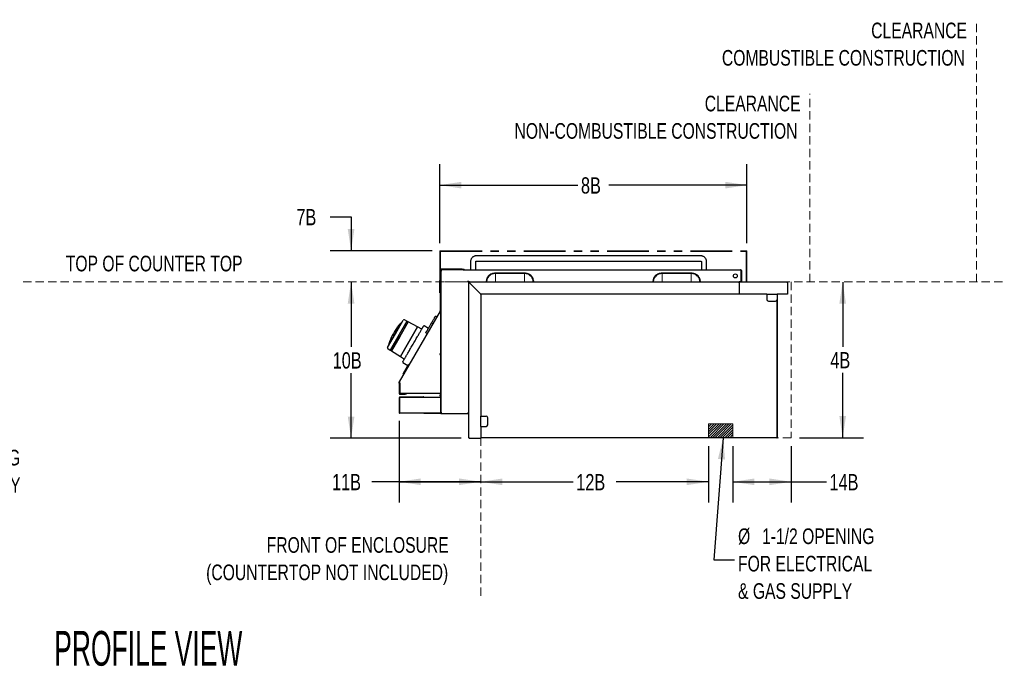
# Model space of a CAD drawing. Header units: inches. Extents: x 35 to 165, y 14 to 119.
# Tile 26 of 39: x 94 to 165, y 15 to 61. Entities that reach past the tile are written whole.
import ezdxf

# ---------------------------------------------------------------- set-up
doc = ezdxf.new("R2010")
doc.units = ezdxf.units.IN
doc.header["$LTSCALE"] = 12
doc.header["$MEASUREMENT"] = 0
doc.linetypes.add('HIDDEN', pattern=[0.075, 0.05, -0.025])
doc.linetypes.add('PHANTOM', pattern=[0.5, 0.25, -0.05, 0.05, -0.05, 0.05, -0.05])
doc.layers.add('FORMAT', color=7, linetype='Continuous')
doc.styles.add('SLDTEXTSTYLE0', font='TXT', dxfattribs={"width": 0.75})
doc.styles.add('SLDTEXTSTYLE1', font='TXT', dxfattribs={"width": 0.569444})
doc.dimstyles.new('SLDDIMSTYLE1', dxfattribs={"dimtxt": 1.17, "dimasz": 1.56, "dimexe": 0, "dimexo": 0.0625, "dimgap": 0.2925, "dimtad": 0, "dimtih": 1, "dimtoh": 1, "dimdec": 3, "dimrnd": 1e-09, "dimzin": 12, "dimdsep": 46, "dimlunit": 5, "dimtxsty": 'SLDTEXTSTYLE0', "dimsah": 1, "dimcen": 0.09, "dimadec": 0, "dimazin": 3, "dimtfac": 1, "dimtdec": 3, "dimtofl": 0, "dimtmove": 0, "dimatfit": 3, "dimfxl": 0, "dimfrac": 2, "dimtolj": 1, "dimtzin": 12, "dimarcsym": 0})
doc.dimstyles.new('SLDDIMSTYLE2', dxfattribs={"dimtxt": 0.18, "dimasz": 1.56, "dimexe": 0, "dimexo": 0.0625, "dimgap": 0, "dimtad": 0, "dimtih": 1, "dimtoh": 1, "dimdec": 0, "dimrnd": 1e-09, "dimzin": 0, "dimdsep": 46, "dimlunit": 5, "dimtxsty": 'Standard', "dimsah": 1, "dimcen": 0.09, "dimadec": 0, "dimazin": 0, "dimtfac": 1.56, "dimtdec": 0, "dimtofl": 0, "dimtmove": 0, "dimatfit": 3, "dimfxl": 0, "dimfrac": 2, "dimtolj": 1, "dimtzin": 0, "dimarcsym": 0})
doc.dimstyles.new('SLDDIMSTYLE3', dxfattribs={"dimtxt": 1.17, "dimasz": 1.56, "dimexe": 0, "dimexo": 0.0625, "dimgap": 0.2925, "dimtad": 0, "dimtih": 1, "dimtoh": 1, "dimdec": 3, "dimrnd": 1e-09, "dimzin": 12, "dimdsep": 46, "dimlunit": 5, "dimtxsty": 'SLDTEXTSTYLE0', "dimsah": 1, "dimcen": 0.09, "dimse2": 1, "dimadec": 0, "dimazin": 3, "dimtfac": 1, "dimtdec": 3, "dimtofl": 0, "dimtmove": 0, "dimatfit": 3, "dimfxl": 0, "dimfrac": 2, "dimtolj": 1, "dimtzin": 12, "dimarcsym": 0})
doc.dimstyles.new('SLDDIMSTYLE4', dxfattribs={"dimtxt": 1.17, "dimasz": 1.56, "dimexe": 0, "dimexo": 0.0625, "dimgap": 0.2925, "dimtad": 0, "dimtih": 1, "dimtoh": 1, "dimdec": 3, "dimrnd": 1e-09, "dimzin": 12, "dimdsep": 46, "dimlunit": 5, "dimtxsty": 'SLDTEXTSTYLE0', "dimsah": 1, "dimcen": 0.09, "dimse1": 1, "dimadec": 0, "dimazin": 3, "dimtfac": 1, "dimtdec": 3, "dimtofl": 0, "dimtmove": 0, "dimatfit": 3, "dimfxl": 0, "dimfrac": 2, "dimtolj": 1, "dimtzin": 12, "dimarcsym": 0})
doc.dimstyles.new('SLDDIMSTYLE5', dxfattribs={"dimtxt": 1.17, "dimasz": 1.56, "dimexe": 0, "dimexo": 0.0625, "dimgap": 0.2925, "dimtad": 0, "dimtih": 1, "dimtoh": 1, "dimdec": 3, "dimrnd": 1e-09, "dimzin": 12, "dimdsep": 46, "dimlunit": 5, "dimtxsty": 'SLDTEXTSTYLE0', "dimsah": 1, "dimcen": 0.09, "dimse2": 1, "dimadec": 0, "dimazin": 3, "dimtfac": 1, "dimtdec": 3, "dimtmove": 0, "dimatfit": 0, "dimfxl": 0, "dimfrac": 2, "dimtolj": 1, "dimtzin": 12, "dimarcsym": 0})

# ---------------------------------------------------------------- blocks, each defined once
blk = doc.blocks.new('SW_NOTE_0')
at = {"layer": 'FORMAT', "color": 0, "char_height": 1.125, "attachment_point": 3, "style": 'SLDTEXTSTYLE0'}
for s, insert in [('FRONT OF ENCLOSURE', (15.504, 1.45)), ('(COUNTERTOP NOT INCLUDED)', (15.469, -0.522))]:
    blk.add_mtext(s, dxfattribs=dict(at, insert=insert))
blk = doc.blocks.new('SW_NOTE_0_2')
at = {"layer": 'FORMAT', "color": 0, "char_height": 1.125, "attachment_point": 1, "style": 'SLDTEXTSTYLE0'}
for s, insert in [('%%c', (0.242, 1.281)), ('1-1/2 OPENING', (1.97, 1.281)), ('FOR GAS SUPPLY', (0.242, -0.691))]:
    blk.add_mtext(s, dxfattribs=dict(at, insert=insert))
blk = doc.blocks.new('_D_8')
at = {"layer": 'FORMAT'}
for p, q in [((121.563, 32.192), (121.563, 26.31)), ((127.445, 27.81), (119.606, 27.81)), ((121.563, 27.81), (127.445, 27.81))]:
    blk.add_line(p, q, dxfattribs=at)
for points in [[(121.563, 27.81), (123.123, 27.57), (123.123, 28.05)], [(127.445, 27.81), (125.885, 28.05), (125.885, 27.57)]]:
    blk.add_solid(points, dxfattribs=at)
at = {"layer": 'FORMAT', "insert": (116.732, 28.373), "char_height": 1.17, "attachment_point": 1, "style": 'SLDTEXTSTYLE0'}
blk.add_mtext('11B', dxfattribs=at)
blk = doc.blocks.new('_D_9')
at = {"layer": 'FORMAT'}
for p, q in [((143.834, 30.385), (143.834, 26.307)), ((127.445, 27.807), (134.093, 27.807)), ((143.834, 27.807), (137.186, 27.807))]:
    blk.add_line(p, q, dxfattribs=at)
for points in [[(127.445, 27.807), (129.005, 27.567), (129.005, 28.047)], [(143.834, 27.807), (142.274, 28.047), (142.274, 27.567)]]:
    blk.add_solid(points, dxfattribs=at)
at = {"layer": 'FORMAT', "insert": (134.313, 28.369), "char_height": 1.17, "attachment_point": 1, "style": 'SLDTEXTSTYLE0'}
blk.add_mtext('12B', dxfattribs=at)
blk = doc.blocks.new('_D_10')
at = {"layer": 'FORMAT'}
for p, q in [((118.106, 42.197), (118.106, 37.518)), ((118.106, 30.947), (118.106, 35.626)), ((126.028, 30.947), (116.606, 30.947))]:
    blk.add_line(p, q, dxfattribs=at)
for points in [[(118.106, 42.197), (117.866, 40.637), (118.346, 40.637)], [(118.106, 30.947), (118.346, 32.507), (117.866, 32.507)]]:
    blk.add_solid(points, dxfattribs=at)
at = {"layer": 'FORMAT', "insert": (116.779, 37.135), "char_height": 1.17, "attachment_point": 1, "style": 'SLDTEXTSTYLE0'}
blk.add_mtext('10B', dxfattribs=at)
blk = doc.blocks.new('_D_11')
at = {"layer": 'FORMAT'}
for p, q in [((153.494, 42.197), (153.494, 37.537)), ((153.494, 30.985), (153.494, 35.645)), ((150.383, 30.985), (154.994, 30.985))]:
    blk.add_line(p, q, dxfattribs=at)
for points in [[(153.494, 42.197), (153.254, 40.637), (153.734, 40.637)], [(153.494, 30.985), (153.734, 32.545), (153.254, 32.545)]]:
    blk.add_solid(points, dxfattribs=at)
at = {"layer": 'FORMAT', "insert": (152.604, 37.154), "char_height": 1.17, "attachment_point": 1, "style": 'SLDTEXTSTYLE0'}
blk.add_mtext('4B', dxfattribs=at)
blk = doc.blocks.new('_D_12')
at = {"layer": 'FORMAT'}
for p, q in [((145.584, 30.385), (145.584, 26.307)), ((149.783, 30.385), (149.783, 26.307)), ((145.584, 27.807), (149.783, 27.807)), ((149.783, 27.807), (152.325, 27.807))]:
    blk.add_line(p, q, dxfattribs=at)
for points in [[(145.584, 27.807), (147.144, 27.567), (147.144, 28.047)], [(149.783, 27.807), (148.223, 28.047), (148.223, 27.567)]]:
    blk.add_solid(points, dxfattribs=at)
at = {"layer": 'FORMAT', "insert": (152.544, 28.369), "char_height": 1.17, "attachment_point": 1, "style": 'SLDTEXTSTYLE0'}
blk.add_mtext('14B', dxfattribs=at)
blk = doc.blocks.new('SW_NOTE_0_8')
at = {"layer": 'FORMAT', "color": 0, "char_height": 1.125, "attachment_point": 1, "style": 'SLDTEXTSTYLE0'}
for s, insert in [('%%c', (0.25, 2.259)), ('1-1/2 OPENING', (1.977, 2.259)), ('FOR ELECTRICAL', (0.25, 0.286)), ('& GAS SUPPLY', (0.25, -1.686))]:
    blk.add_mtext(s, dxfattribs=dict(at, insert=insert))
blk = doc.blocks.new('SW_NOTE_0_9')
at = {"layer": 'FORMAT', "color": 0, "char_height": 1.125, "attachment_point": 3, "style": 'SLDTEXTSTYLE0'}
for s, insert in [('CLEARANCE', (8.613, 1.45)), ('NON-COMBUSTIBLE CONSTRUCTION', (8.392, -0.522))]:
    blk.add_mtext(s, dxfattribs=dict(at, insert=insert))
blk = doc.blocks.new('SW_NOTE_0_10')
at = {"layer": 'FORMAT', "color": 0, "char_height": 1.125, "attachment_point": 3, "style": 'SLDTEXTSTYLE0'}
for s, insert in [('CLEARANCE', (8.613, 1.45)), ('COMBUSTIBLE CONSTRUCTION', (8.459, -0.522))]:
    blk.add_mtext(s, dxfattribs=dict(at, insert=insert))
blk = doc.blocks.new('_D_13')
at = {"layer": 'FORMAT'}
for p, q in [((124.484, 44.989), (124.484, 50.672)), ((146.6, 44.989), (146.6, 50.672)), ((124.484, 49.172), (134.433, 49.172)), ((146.6, 49.172), (136.652, 49.172))]:
    blk.add_line(p, q, dxfattribs=at)
for points in [[(124.484, 49.172), (126.044, 48.932), (126.044, 49.412)], [(146.6, 49.172), (145.04, 49.412), (145.04, 48.932)]]:
    blk.add_solid(points, dxfattribs=at)
at = {"layer": 'FORMAT', "insert": (134.653, 49.734), "char_height": 1.17, "attachment_point": 1, "style": 'SLDTEXTSTYLE0'}
blk.add_mtext('8B', dxfattribs=at)
blk = doc.blocks.new('_D_14')
at = {"layer": 'FORMAT'}
for p, q in [((116.605, 46.891), (118.105, 46.891)), ((118.105, 46.891), (118.105, 44.447)), ((123.942, 44.447), (116.605, 44.447)), ((118.105, 42.197), (118.105, 39.197))]:
    blk.add_line(p, q, dxfattribs=at)
for points in [[(118.105, 44.447), (118.345, 46.007), (117.865, 46.007)], [(118.105, 42.197), (117.865, 40.637), (118.345, 40.637)]]:
    blk.add_solid(points, dxfattribs=at)
at = {"layer": 'FORMAT', "insert": (114.167, 47.453), "char_height": 1.17, "attachment_point": 1, "style": 'SLDTEXTSTYLE0'}
blk.add_mtext('7B', dxfattribs=at)

msp = doc.modelspace()

# ---------------------------------------------------------------- hatches: boundary and pattern name
at = {"layer": 'FORMAT'}
h = msp.add_hatch(dxfattribs=at)
h.set_pattern_fill('ANSI31', color=256, style=0)
h.paths.add_polyline_path([(143.8338, 30.9851), (145.5838, 30.9851), (145.5838, 31.9851), (143.8338, 31.9851)], flags=0)

# ---------------------------------------------------------------- linework, layer by layer
at = {"color": 7, "linetype": 'PHANTOM', "lineweight": 18}
for p, q in [((124.4843, 42.1971), (124.4843, 44.3891)), ((124.4843, 44.3891), (124.5423, 44.3891)), ((124.5423, 44.3891), (124.5423, 44.4471)), ((124.5423, 44.4471), (146.5423, 44.4471)), ((124.5423, 42.1971), (124.5423, 44.3891)), ((124.5423, 44.3891), (146.5423, 44.3891)), ((146.5423, 44.4471), (146.5423, 44.3891)), ((146.5423, 44.3891), (146.5423, 42.1971)), ((146.5423, 44.3891), (146.6003, 44.3891)), ((146.6003, 44.3891), (146.6003, 42.1971)), ((130.5936, 42.8576), (128.4911, 42.8576)), ((128.4911, 42.8055), (128.4911, 42.8576)), ((128.4911, 42.8055), (130.5936, 42.8055)), ((128.4911, 42.1971), (128.4911, 42.8055)), ((130.5936, 42.8055), (130.5936, 42.8576)), ((130.5936, 42.1971), (130.5936, 42.8055)), ((142.5936, 42.8576), (140.4911, 42.8576)), ((140.4911, 42.8055), (140.4911, 42.8576)), ((140.4911, 42.8055), (142.5936, 42.8055)), ((140.4911, 42.1971), (140.4911, 42.8055)), ((142.5936, 42.8055), (142.5936, 42.8576)), ((142.5936, 42.1971), (142.5936, 42.8055)), ((124.5423, 42.1971), (124.4843, 42.1971)), ((127.8306, 42.1971), (124.5423, 42.1971)), ((127.8306, 42.1971), (127.8827, 42.1971)), ((127.8827, 42.1971), (128.4911, 42.1971)), ((130.5936, 42.1971), (128.4911, 42.1971)), ((131.202, 42.1971), (130.5936, 42.1971)), ((131.202, 42.1971), (131.2541, 42.1971)), ((139.8306, 42.1971), (131.2541, 42.1971)), ((139.8306, 42.1971), (139.8827, 42.1971)), ((139.8827, 42.1971), (140.4911, 42.1971)), ((142.5936, 42.1971), (140.4911, 42.1971)), ((143.202, 42.1971), (142.5936, 42.1971)), ((143.202, 42.1971), (143.2541, 42.1971)), ((146.5423, 42.1971), (143.2541, 42.1971)), ((146.6003, 42.1971), (146.5423, 42.1971))]:
    msp.add_line(p, q, dxfattribs=at)
at = {"color": 7, "linetype": 'Continuous', "lineweight": 25}
for p, q in [((127.7011, 44.081), (127.1304, 44.081)), ((131.4511, 44.081), (127.7011, 44.081)), ((135.2011, 44.081), (131.4511, 44.081)), ((138.9511, 44.081), (135.2011, 44.081)), ((142.7011, 44.081), (138.9511, 44.081)), ((143.2717, 44.081), (142.7011, 44.081)), ((126.7001, 43.644), (126.7001, 43.0721)), ((127.0741, 43.0721), (127.0741, 43.644)), ((127.1304, 43.707), (127.7011, 43.707)), ((127.7011, 43.707), (131.4511, 43.707)), ((131.4511, 43.707), (135.2011, 43.707)), ((135.2011, 43.707), (138.9511, 43.707)), ((138.9511, 43.707), (142.7011, 43.707)), ((142.7011, 43.707), (143.2717, 43.707)), ((143.3281, 43.644), (143.3281, 43.0721)), ((143.7021, 43.0721), (143.7021, 43.644)), ((124.5223, 43.0521), (124.5223, 40.1165)), ((124.5613, 43.0521), (124.5613, 40.1165)), ((124.5703, 43.0721), (124.5703, 43.0341)), ((124.5703, 43.0241), (124.6083, 43.0241)), ((124.5703, 43.0241), (124.5703, 32.7637)), ((126.1098, 43.1111), (124.5813, 43.1111)), ((126.1098, 43.0721), (124.5813, 43.0721)), ((126.1098, 43.1111), (126.1723, 43.1111)), ((126.1722, 43.0721), (126.1098, 43.0721)), ((126.1722, 43.0721), (146.1488, 43.0721)), ((126.1723, 43.1111), (126.1723, 43.0721)), ((126.1723, 43.1111), (126.2133, 43.1111)), ((145.6328, 42.6008), (145.6328, 42.6684)), ((146.1653, 43.0141), (146.1653, 42.2551)), ((146.1688, 43.0141), (146.1688, 42.2551)), ((146.2068, 43.0141), (146.1688, 43.0141)), ((146.2068, 43.0141), (146.2068, 42.2551)), ((124.5023, 42.202), (124.5023, 42.3031)), ((124.5023, 42.202), (124.5023, 42.1754)), ((124.5023, 41.9773), (124.5023, 42.1754)), ((124.5023, 41.7141), (124.5023, 41.9773)), ((124.5093, 42.318), (124.5223, 42.318)), ((124.5093, 42.2033), (124.5223, 42.2033)), ((126.5703, 42.1391), (126.5703, 42.167)), ((126.5703, 31.0051), (126.5703, 42.1391)), ((126.6083, 42.1391), (126.5703, 42.1391)), ((126.6283, 42.1971), (126.6005, 42.1971)), ((126.6283, 42.1971), (146.0333, 42.1971)), ((126.6283, 42.1591), (126.6283, 42.1971)), ((126.6283, 42.1356), (127.4453, 41.3186)), ((127.4489, 41.3221), (126.6319, 42.1391)), ((146.0333, 42.1971), (146.0333, 42.1391)), ((146.0913, 42.1971), (146.0333, 42.1971)), ((146.0333, 42.1391), (146.0333, 41.3221)), ((146.0913, 42.1971), (149.4753, 42.1971)), ((146.1688, 42.2551), (146.2068, 42.2551)), ((149.5333, 42.1391), (149.5333, 41.3221)), ((124.5023, 41.573), (124.5023, 41.7141)), ((124.5023, 41.4322), (124.5023, 41.573)), ((124.5093, 41.5497), (124.5223, 41.5497)), ((124.5093, 41.4105), (124.5223, 41.4105)), ((127.1953, 41.5686), (127.1953, 41.5757)), ((127.4453, 41.3186), (127.4453, 32.5471)), ((146.0333, 41.3221), (127.4489, 41.3221)), ((148.0333, 41.3221), (146.0333, 41.3221)), ((148.0333, 41.3221), (148.0333, 41.2521)), ((148.0333, 41.3221), (148.7833, 41.3221)), ((148.0333, 41.2521), (148.0333, 40.9471)), ((148.7833, 41.3221), (148.7833, 41.2521)), ((149.5333, 41.3221), (148.7833, 41.3221)), ((148.7833, 41.2521), (148.7833, 40.9471)), ((148.1583, 40.8221), (148.6583, 40.8221)), ((148.7453, 40.8574), (148.7453, 30.9851)), ((148.7453, 40.8573), (148.7453, 30.9851)), ((148.7833, 40.9471), (148.7833, 30.9851)), ((124.5197, 40.1065), (121.5713, 34.9998)), ((124.2793, 39.6901), (124.1821, 39.7418)), ((124.5197, 40.1065), (124.5534, 40.087)), ((124.5223, 40.1165), (124.5613, 40.1165)), ((124.5534, 40.047), (124.5534, 37.0171)), ((121.7165, 39.2613), (120.819, 37.7069)), ((122.1298, 39.3776), (120.925, 37.2908)), ((121.2962, 38.4677), (121.8623, 39.4483)), ((121.4887, 38.9975), (121.4498, 38.9509)), ((121.4873, 38.9998), (121.4539, 38.9563)), ((121.5987, 39.1347), (121.591, 39.1391)), ((121.6269, 39.1676), (121.6176, 39.1729)), ((121.6176, 39.1729), (121.6176, 39.1729)), ((122.2233, 39.3254), (121.6201, 38.2807)), ((121.6209, 38.2802), (122.2252, 39.3268)), ((121.7777, 39.3018), (121.7676, 39.3071)), ((122.1286, 39.3756), (121.9465, 39.4724)), ((122.2252, 39.3268), (122.1298, 39.3776)), ((122.8859, 38.9731), (122.2241, 39.3249)), ((123.671, 38.8566), (123.3583, 39.03)), ((123.9933, 39.1947), (123.8961, 39.2464)), ((124.1092, 39.6156), (124.1206, 39.6354)), ((120.73, 37.487), (121.2962, 38.4677)), ((121.0166, 37.2335), (121.6209, 38.2802)), ((121.6201, 38.2807), (121.0169, 37.2359)), ((121.4198, 38.9128), (121.4243, 38.9187)), ((121.4507, 38.9521), (121.4547, 38.9572)), ((121.4538, 38.9561), (121.4539, 38.9561)), ((122.8874, 38.9747), (121.6527, 36.8361)), ((121.6533, 36.8382), (122.8859, 38.9731)), ((122.8579, 38.9236), (122.8574, 38.9238)), ((123.1963, 38.8105), (122.8874, 38.9747)), ((123.5814, 38.4813), (123.488, 38.5397)), ((120.8049, 37.6397), (120.8146, 37.6336)), ((120.7512, 37.4021), (120.9261, 37.2928)), ((120.925, 37.2908), (121.0166, 37.2335)), ((121.0177, 37.2354), (121.6533, 36.8382)), ((121.6818, 36.8875), (121.6822, 36.8872)), ((124.5534, 37.0171), (124.4944, 37.0171)), ((124.4944, 37.0171), (124.4944, 36.9861)), ((124.4944, 36.9861), (124.5534, 36.9861)), ((124.5369, 37.0171), (124.5369, 36.9861)), ((124.5703, 37.5308), (124.5534, 37.5405)), ((124.5703, 37.4336), (124.5534, 37.4043)), ((124.5534, 37.3635), (124.5703, 37.354)), ((124.5672, 37.1933), (124.5534, 37.1795)), ((124.5534, 36.9861), (124.5534, 34.1601)), ((124.5534, 36.8921), (124.5672, 36.8783)), ((124.5703, 37.1933), (124.5672, 37.1933)), ((124.5672, 37.1933), (124.5672, 37.0358)), ((124.5672, 37.0358), (124.5672, 36.8783)), ((124.5672, 36.8783), (124.5703, 36.8783)), ((121.6527, 36.8361), (121.9494, 36.6507)), ((121.8402, 36.4007), (122.1904, 36.1903)), ((121.8428, 35.4977), (122.2759, 36.2478)), ((121.8471, 35.5956), (122.1932, 36.1951)), ((122.2759, 36.2478), (122.1932, 36.1951)), ((122.2879, 36.2409), (122.2759, 36.2478)), ((121.8471, 35.5956), (121.8428, 35.4977)), ((121.8428, 35.4977), (121.8548, 35.4908)), ((121.5634, 34.9703), (121.5818, 34.9703)), ((121.5634, 34.9113), (121.5634, 34.9703)), ((121.6024, 34.9113), (121.5634, 34.9113)), ((121.5634, 34.9113), (121.5634, 34.1701)), ((121.6024, 34.9436), (121.6024, 34.9113)), ((121.6024, 34.9113), (121.6024, 34.1701)), ((121.6051, 34.2226), (121.6051, 34.9403)), ((121.6224, 34.1501), (122.0009, 34.1501)), ((121.6224, 34.1111), (122.0009, 34.1111)), ((124.4944, 34.1601), (121.6676, 34.1601)), ((122.0009, 34.1501), (122.0634, 34.1501)), ((122.0634, 34.1111), (122.0009, 34.1111)), ((122.0634, 34.1501), (122.0634, 34.1111)), ((124.5534, 34.1601), (124.4944, 34.1601)), ((124.5144, 34.1601), (124.5144, 34.0486)), ((124.5144, 33.9861), (124.5144, 34.0486)), ((124.5534, 34.1601), (124.5534, 34.0486)), ((124.5534, 34.0486), (124.5534, 33.9861)), ((121.5634, 33.8656), (121.5634, 32.7916)), ((121.5834, 33.8411), (121.5834, 32.8411)), ((121.6214, 33.9236), (123.2884, 33.9236)), ((121.6459, 33.9036), (124.5031, 33.9036)), ((124.5031, 33.9036), (124.5611, 33.9036)), ((124.5534, 33.9861), (124.5144, 33.9861)), ((124.5611, 33.9036), (124.5611, 32.7786)), ((124.5611, 33.9006), (124.5703, 33.9006)), ((124.5611, 33.8207), (124.5703, 33.8207)), ((124.5614, 32.81), (124.5614, 33.8207)), ((121.6014, 32.7972), (121.6014, 32.7916)), ((121.6053, 32.7916), (121.6053, 32.7936)), ((121.6459, 32.7786), (124.5031, 32.7786)), ((123.3664, 32.752), (124.5164, 32.752)), ((124.5031, 32.7786), (124.5611, 32.7786)), ((124.5164, 32.752), (124.5164, 32.7786)), ((124.5164, 32.752), (124.5614, 32.752)), ((124.5611, 32.8631), (124.5614, 32.857)), ((124.5614, 32.79), (124.5611, 32.79)), ((124.5614, 32.81), (124.5614, 32.752)), ((124.5703, 32.752), (124.5614, 32.752)), ((124.5703, 32.7141), (124.5703, 32.7637)), ((124.5703, 32.7637), (124.6083, 32.7637)), ((126.5703, 32.7141), (124.5703, 32.7141)), ((124.6119, 32.7221), (124.6119, 32.7601)), ((124.6119, 32.7221), (126.5078, 32.7221)), ((126.5078, 32.7801), (126.5123, 32.7801)), ((126.5078, 32.7801), (126.5078, 32.7221)), ((126.5123, 32.7601), (126.5078, 32.7601)), ((126.5078, 32.7221), (126.5123, 32.7221)), ((126.5323, 32.7846), (126.5323, 32.7801)), ((126.5323, 32.7801), (126.5703, 32.7801)), ((126.5703, 32.7966), (126.5672, 32.7966)), ((127.4453, 31.7971), (127.4453, 32.5471)), ((127.4453, 32.5471), (127.5153, 32.5471)), ((127.5153, 32.5471), (127.8203, 32.5471)), ((127.9453, 31.9221), (127.9453, 32.4221)), ((127.4453, 31.7971), (127.5153, 31.7971)), ((127.4453, 31.7971), (127.4453, 30.9471)), ((127.5153, 31.7971), (127.8203, 31.7971)), ((126.6283, 30.9471), (127.4453, 30.9471)), ((127.4453, 30.9851), (127.4653, 30.9851)), ((148.7453, 30.9851), (127.4653, 30.9851)), ((148.7453, 31.0267), (148.7453, 31.0267)), ((148.7453, 30.9851), (148.7833, 30.9851))]:
    msp.add_line(p, q, dxfattribs=at)
at = {"color": 7, "linetype": 'Continuous', "lineweight": 25, "flags": 128}
for points in [[(124.5737, 43.0335), (124.5714, 43.0254), (124.5712, 43.0241)], [(124.6104, 43.023), (124.6099, 43.0218), (124.6098, 43.0217)], [(121.6057, 39.1582), (121.5961, 39.1461), (121.5904, 39.1389)]]:
    msp.add_lwpolyline(points, dxfattribs=at)
at = {"color": 7, "linetype": 'Continuous', "lineweight": 25}
msp.add_circle((145.7693, 42.6346), 0.1406, dxfattribs=at)
at = {"color": 7, "linetype": 'PHANTOM', "lineweight": 18}
for centre, radius, start, end in [((124.5423, 44.3891), 0.058, 90, 180), ((124.5423, 44.3891), 0.02, 90, 180), ((146.5423, 44.3891), 0.058, 0, 90), ((146.5423, 44.3891), 0.02, 0, 90), ((128.4911, 42.1971), 0.6605, 90, 180), ((128.4911, 42.1971), 0.6084, 90, 180), ((130.5936, 42.1971), 0.6605, 0, 90), ((130.5936, 42.1971), 0.6084, 0, 90), ((140.4911, 42.1971), 0.6605, 90, 180), ((140.4911, 42.1971), 0.6084, 90, 180), ((142.5936, 42.1971), 0.6605, 0, 90), ((142.5936, 42.1971), 0.6084, 0, 90)]:
    msp.add_arc(centre, radius, start, end, dxfattribs=at)
at = {"color": 7, "linetype": 'Continuous', "lineweight": 25}
for centre, radius, start, end in [((124.5813, 43.0521), 0.059, 90, 180), ((124.5813, 43.0521), 0.02, 90, 180), ((126.2133, 43.0521), 0.059, 19.814928, 90), ((124.5803, 42.4082), 0.019, 180, 238.243136), ((126.5258, 42.2417), 0.019, 45, 225), ((126.6283, 42.1391), 0.058, 90, 180), ((126.6283, 42.1391), 0.02, 90, 180), ((148.8033, 41.3021), 0.02, 90, 180), ((124.5803, 40.7604), 0.019, 121.756864, 180), ((148.1583, 40.9471), 0.125, 180, 270), ((148.6583, 40.9471), 0.125, 270, 0), ((124.5023, 40.1165), 0.02, 330, 0), ((124.5023, 40.1165), 0.059, 330, 0), ((124.515, 36.6093), 3.8583, 137.062374, 138.699025), ((121.6991, 39.2294), 0.0119, 64.23578, 137.062374), ((121.7267, 39.2554), 0.0118, 139.731157, 150), ((125.5807, 35.9906), 5.0628, 139.114316, 139.731157), ((121.7621, 39.2967), 0.0118, 62, 139.114316), ((121.9169, 39.4168), 0.063, 62, 150), ((123.3432, 39.0029), 0.031, 61.000001, 150), ((124.515, 36.6093), 3.8583, 143.394967, 162.937626), ((124.515, 36.6093), 3.8583, 143.245549, 143.394967), ((120.8112, 37.6497), 0.0118, 160.885684, 238), ((125.5836, 35.9957), 5.0628, 160.268843, 160.885684), ((120.8292, 37.701), 0.0118, 150, 160.268843), ((120.8379, 37.7378), 0.0119, 162.937626, 235.76422), ((120.7845, 37.4555), 0.063, 150, 238), ((121.8562, 36.4273), 0.031, 150, 238.999999), ((121.6224, 34.9703), 0.059, 150, 180), ((121.6224, 34.1701), 0.059, 180, 270), ((121.6224, 34.1701), 0.02, 180, 270), ((121.6676, 34.2226), 0.0625, 180, 270), ((121.6214, 33.8656), 0.058, 90, 180), ((121.6459, 33.8411), 0.0625, 90, 180), ((123.2884, 33.8656), 0.058, 40.932725, 90), ((121.6034, 32.7916), 0.04, 180, 341.330781), ((121.6459, 32.8411), 0.0625, 180, 270), ((121.6034, 32.7916), 0.00197, 180, 360), ((123.3664, 32.81), 0.058, 212.691832, 270), ((127.8203, 32.4221), 0.125, 0, 90), ((127.8203, 31.9221), 0.125, 270, 360)]:
    msp.add_arc(centre, radius, start, end, dxfattribs=at)
for points, knots in [([(127.1304, 44.081), (127.1135, 44.0804), (127.0724, 44.0789), (127.0082, 44.065), (126.9403, 44.0384), (126.8779, 44.0004), (126.8226, 43.9524), (126.7761, 43.8956), (126.7395, 43.8317), (126.7141, 43.7624), (126.7018, 43.6989), (126.7005, 43.6591), (126.7001, 43.644)], [0, 0, 0, 0, 0.0748658, 0.1818816, 0.2889024, 0.395944, 0.5030809, 0.6103735, 0.7178629, 0.825567, 0.933481, 1, 1, 1, 1]), ([(143.7021, 43.644), (143.7015, 43.6608), (143.7001, 43.7022), (143.6866, 43.7674), (143.6603, 43.8367), (143.6226, 43.9006), (143.5749, 43.9572), (143.5184, 44.0047), (143.4548, 44.0418), (143.3861, 44.0673), (143.3242, 44.0794), (143.2858, 44.0806), (143.2717, 44.081)], [0, 0, 0, 0, 0.0736569, 0.1818525, 0.2901651, 0.3984556, 0.5066558, 0.6147052, 0.7225586, 0.8301932, 0.9376133, 1, 1, 1, 1]), ([(127.0741, 43.644), (127.0742, 43.6466), (127.0745, 43.6558), (127.0788, 43.6716), (127.0892, 43.6885), (127.1047, 43.7013), (127.1191, 43.7065), (127.128, 43.7069), (127.1304, 43.707)], [0, 0, 0, 0, 0.0700126, 0.244174, 0.4311455, 0.6437103, 0.9033119, 1, 1, 1, 1]), ([(143.2717, 43.707), (143.2737, 43.7069), (143.2828, 43.7066), (143.2979, 43.7014), (143.3143, 43.6871), (143.3245, 43.6689), (143.3279, 43.6538), (143.328, 43.6456), (143.3281, 43.644)], [0, 0, 0, 0, 0.07916589, 0.36278519, 0.5934993, 0.78359229, 0.95602865, 1, 1, 1, 1]), ([(124.6283, 43.0141), (124.6235, 43.0168), (124.6187, 43.0194), (124.609, 43.0242), (124.6042, 43.0264), (124.5896, 43.032), (124.5801, 43.0341), (124.5703, 43.0341)], [0, 0, 0, 0, 0.25, 0.25, 0.5, 0.5, 1, 1, 1, 1]), ([(124.5703, 43.0241), (124.5703, 43.0233), (124.5718, 43.0225), (124.5777, 43.0208), (124.582, 43.02), (124.5927, 43.0183), (124.5991, 43.0175), (124.6132, 43.0158), (124.6207, 43.015), (124.6283, 43.0141)], [0, 0, 0, 0, 0.25, 0.25, 0.5, 0.5, 0.75, 0.75, 1, 1, 1, 1]), ([(124.6283, 43.0141), (124.6234, 43.0219), (124.6136, 43.0374), (124.5988, 43.0565), (124.5878, 43.0675), (124.5817, 43.0689), (124.5806, 43.0692)], [0, 0, 0, 0, 0.3095962, 0.6194016, 0.9292083, 1, 1, 1, 1]), ([(124.6083, 43.0241), (124.6083, 43.0225), (124.6105, 43.0208), (124.6179, 43.0175), (124.6231, 43.0158), (124.6283, 43.0141)], [0, 0, 0, 0, 0.5, 0.5, 1, 1, 1, 1]), ([(146.1488, 43.0721), (146.1502, 43.0721), (146.1516, 43.0706), (146.1543, 43.0648), (146.1557, 43.0605), (146.1584, 43.0498), (146.1598, 43.0433), (146.1626, 43.0293), (146.1639, 43.0217), (146.1653, 43.0141)], [0, 0, 0, 0, 0.25, 0.25, 0.5, 0.5, 0.75, 0.75, 1, 1, 1, 1]), ([(146.2068, 43.0141), (146.2068, 43.0217), (146.2053, 43.0293), (146.1995, 43.0433), (146.1952, 43.0498), (146.1845, 43.0605), (146.178, 43.0648), (146.164, 43.0706), (146.1564, 43.0721), (146.1488, 43.0721)], [0, 0, 0, 0, 0.25, 0.25, 0.5, 0.5, 0.75, 0.75, 1, 1, 1, 1]), ([(146.1688, 43.0141), (146.1685, 43.0167), (146.1678, 43.0218), (146.165, 43.0269), (146.1627, 43.0284), (146.1626, 43.0285)], [0, 0, 0, 0, 0.48713337, 0.97426673, 1, 1, 1, 1]), ([(124.5023, 42.3031), (124.5023, 42.3031), (124.5023, 42.3042), (124.5026, 42.3085), (124.5037, 42.3133), (124.5066, 42.3169), (124.508, 42.3177), (124.5087, 42.3179), (124.5091, 42.3179), (124.5093, 42.318)], [0, 0, 0, 0, 0.0048148, 0.1839504, 0.766169, 0.9111965, 0.9561006, 0.9809922, 1, 1, 1, 1]), ([(124.5023, 42.1754), (124.5023, 42.1755), (124.5023, 42.1818), (124.5031, 42.1906), (124.5054, 42.1994), (124.5075, 42.2025), (124.5084, 42.2031), (124.5089, 42.2033), (124.5092, 42.2033), (124.5093, 42.2033)], [0, 0, 0, 0, 0.0038338, 0.62461, 0.9070489, 0.9662343, 0.9834522, 0.9927833, 1, 1, 1, 1]), ([(126.5123, 42.2283), (126.5199, 42.2232), (126.5275, 42.2181), (126.5415, 42.2078), (126.548, 42.2027), (126.5587, 42.1925), (126.563, 42.1874), (126.5688, 42.1772), (126.5703, 42.1721), (126.5703, 42.167)], [0, 0, 0, 0, 0.25, 0.25, 0.5, 0.5, 0.75, 0.75, 1, 1, 1, 1]), ([(126.6005, 42.1971), (126.5954, 42.1971), (126.5903, 42.1986), (126.58, 42.2045), (126.5749, 42.2088), (126.5647, 42.2195), (126.5596, 42.2259), (126.5494, 42.2399), (126.5443, 42.2475), (126.5392, 42.2551)], [0, 0, 0, 0, 0.25, 0.25, 0.5, 0.5, 0.75, 0.75, 1, 1, 1, 1]), ([(146.0333, 42.1391), (146.0383, 42.1469), (146.0481, 42.1624), (146.0629, 42.1818), (146.0773, 42.1947), (146.0868, 42.1964), (146.0913, 42.1971)], [0, 0, 0, 0, 0.2547233, 0.5096152, 0.7645082, 1, 1, 1, 1]), ([(146.1653, 42.2551), (146.1636, 42.2475), (146.162, 42.2399), (146.1586, 42.2259), (146.157, 42.2195), (146.1536, 42.2088), (146.152, 42.2045), (146.1486, 42.1986), (146.147, 42.1971), (146.1453, 42.1971)], [0, 0, 0, 0, 0.25, 0.25, 0.5, 0.5, 0.75, 0.75, 1, 1, 1, 1]), ([(146.1488, 42.1971), (146.1564, 42.1971), (146.164, 42.1986), (146.178, 42.2045), (146.1845, 42.2088), (146.1952, 42.2195), (146.1995, 42.2259), (146.2053, 42.2399), (146.2068, 42.2475), (146.2068, 42.2551)], [0, 0, 0, 0, 0.25, 0.25, 0.5, 0.5, 0.75, 0.75, 1, 1, 1, 1]), ([(146.162, 42.2403), (146.1623, 42.2405), (146.1648, 42.2421), (146.1678, 42.2474), (146.1685, 42.2526), (146.1688, 42.2551)], [0, 0, 0, 0, 0.0726385, 0.5363192, 1, 1, 1, 1]), ([(149.4753, 42.1971), (149.4803, 42.1962), (149.4901, 42.1944), (149.5049, 42.1805), (149.5193, 42.1612), (149.5288, 42.1463), (149.5333, 42.1391)], [0, 0, 0, 0, 0.2547198, 0.5096117, 0.7645047, 1, 1, 1, 1]), ([(124.5093, 41.5497), (124.5092, 41.5497), (124.5087, 41.5498), (124.508, 41.5501), (124.5067, 41.5512), (124.5039, 41.5562), (124.5027, 41.5637), (124.5023, 41.5704), (124.5023, 41.573), (124.5023, 41.573)], [0, 0, 0, 0, 0.01577138, 0.03635084, 0.07324388, 0.19122597, 0.69649436, 0.99532335, 1, 1, 1, 1]), ([(124.5093, 41.4105), (124.5092, 41.4105), (124.5088, 41.4105), (124.5081, 41.4108), (124.5069, 41.4117), (124.5041, 41.4162), (124.5028, 41.4231), (124.5023, 41.4297), (124.5023, 41.4321), (124.5023, 41.4322)], [0, 0, 0, 0, 0.014443, 0.0333265, 0.0676867, 0.1815736, 0.6921427, 0.995496, 1, 1, 1, 1]), ([(124.1023, 39.6037), (124.1146, 39.625), (124.1392, 39.6676), (124.1637, 39.7099), (124.1793, 39.737), (124.1812, 39.7402), (124.1821, 39.7418)], [0, 0, 0, 0, 0.2523918, 0.5047944, 0.7493934, 1, 1, 1, 1]), ([(121.4547, 38.9574), (121.4638, 38.9697), (121.4757, 38.9859), (121.4888, 39.0035), (121.4918, 39.0076)], [0, 0, 0, 0, 0.7663796, 1, 1, 1, 1]), ([(121.5458, 39.0777), (121.5414, 39.0718), (121.5327, 39.0599), (121.5169, 39.0386), (121.5009, 39.0174), (121.4918, 39.0057), (121.4873, 38.9998)], [0, 0, 0, 0, 0.2492557, 0.498559, 0.7489554, 1, 1, 1, 1]), ([(121.552, 39.0756), (121.5472, 39.0696), (121.5378, 39.0576), (121.5207, 39.0363), (121.5034, 39.0151), (121.4936, 39.0034), (121.4887, 38.9975)], [0, 0, 0, 0, 0.2496946, 0.4993066, 0.7508209, 1, 1, 1, 1]), ([(121.4918, 39.0076), (121.5043, 39.0244), (121.5293, 39.0579), (121.5641, 39.1041), (121.5817, 39.1271), (121.5899, 39.1378)], [0, 0, 0, 0, 0.3488037, 0.6976545, 1, 1, 1, 1]), ([(121.5909, 39.1391), (121.5818, 39.1268), (121.5692, 39.1098), (121.5509, 39.0848), (121.5458, 39.0777)], [0, 0, 0, 0, 0.7187578, 1, 1, 1, 1]), ([(121.6038, 39.1408), (121.595, 39.13), (121.5812, 39.113), (121.5598, 39.0855), (121.552, 39.0756)], [0, 0, 0, 0, 0.6359906, 1, 1, 1, 1]), ([(121.5909, 39.1391), (121.5909, 39.1391), (121.591, 39.1391), (121.591, 39.1391), (121.5909, 39.139), (121.5907, 39.1389), (121.5906, 39.1386), (121.5904, 39.1384), (121.5901, 39.1381), (121.59, 39.1379), (121.5899, 39.1378), (121.5899, 39.1378)], [0, 0, 0, 0, 0.1163552, 0.2327177, 0.3490124, 0.4659418, 0.5840011, 0.7032071, 0.8230762, 0.942819, 1, 1, 1, 1]), ([(121.6176, 39.1729), (121.6131, 39.1675), (121.6069, 39.1599), (121.5943, 39.1437), (121.5909, 39.1392)], [0, 0, 0, 0, 0.7225232, 1, 1, 1, 1]), ([(121.6165, 39.1558), (121.6158, 39.155), (121.612, 39.1508), (121.6046, 39.142), (121.5985, 39.1348)], [0, 0, 0, 0, 0.1880362, 1, 1, 1, 1]), ([(121.6026, 39.1395), (121.6027, 39.1396), (121.6028, 39.1397), (121.603, 39.14), (121.6032, 39.1402), (121.6034, 39.1405), (121.6036, 39.1407), (121.6038, 39.1408), (121.6038, 39.1409), (121.6038, 39.1409), (121.6038, 39.1409), (121.6038, 39.1408)], [0, 0, 0, 0, 0.1174001, 0.2347377, 0.3535774, 0.473635, 0.5935243, 0.7119052, 0.8281337, 0.9425561, 1, 1, 1, 1]), ([(122.5729, 37.7306), (122.6031, 37.7829), (122.6645, 37.8892), (122.7565, 38.0486), (122.8407, 38.1944), (122.9155, 38.324), (122.9809, 38.4373), (123.0425, 38.544), (123.0995, 38.6428), (123.151, 38.7319), (123.196, 38.8098), (123.2342, 38.876), (123.2683, 38.9351), (123.2953, 38.9819), (123.3132, 39.0128), (123.3153, 39.0165), (123.3164, 39.0184)], [0, 0, 0, 0, 0.0776317, 0.1576629, 0.2399513, 0.3042747, 0.3686069, 0.4342989, 0.5, 0.565692, 0.6313931, 0.6957164, 0.7600486, 0.8423292, 0.9223663, 1, 1, 1, 1]), ([(123.6921, 38.8931), (123.7132, 38.9297), (123.7556, 39.0031), (123.8128, 39.1022), (123.8591, 39.1824), (123.8903, 39.2364), (123.8942, 39.2431), (123.8961, 39.2464)], [0, 0, 0, 0, 0.1894328, 0.3788246, 0.5771695, 0.7932099, 1, 1, 1, 1]), ([(123.8961, 39.2464), (123.9168, 39.2823), (123.9583, 39.3542), (124.0135, 39.4499), (124.0628, 39.5352), (124.0891, 39.5807), (124.1023, 39.6037)], [0, 0, 0, 0, 0.25723567, 0.51453611, 0.75438419, 1, 1, 1, 1]), ([(121.4561, 38.9597), (121.448, 38.9493), (121.4324, 38.9294), (121.4232, 38.9173), (121.4188, 38.9114)], [0, 0, 0, 0, 0.5201043, 1, 1, 1, 1]), ([(121.4188, 38.9114), (121.4188, 38.9114), (121.4188, 38.9114), (121.4188, 38.9114), (121.4189, 38.9115), (121.419, 38.9117), (121.4192, 38.9119), (121.4194, 38.9122), (121.4196, 38.9124), (121.4197, 38.9126), (121.4198, 38.9127), (121.4198, 38.9128)], [0, 0, 0, 0, 0.1185303, 0.2370688, 0.3554755, 0.4741901, 0.593593, 0.7137699, 0.8344704, 0.955209, 1, 1, 1, 1]), ([(121.4498, 38.9509), (121.4498, 38.9509), (121.4497, 38.9508), (121.4497, 38.9508), (121.4498, 38.9509), (121.4499, 38.951), (121.45, 38.9513), (121.4502, 38.9515), (121.4505, 38.9518), (121.4506, 38.952), (121.4507, 38.9521)], [0, 0, 0, 0, 0.1227842, 0.2455921, 0.3678874, 0.490065, 0.612785, 0.7364739, 0.8611451, 1, 1, 1, 1]), ([(121.4547, 38.9574), (121.4546, 38.9573), (121.4545, 38.9572), (121.4543, 38.9569), (121.4541, 38.9566), (121.4539, 38.9564), (121.4538, 38.9562), (121.4538, 38.9561), (121.4538, 38.9561), (121.4539, 38.9562), (121.4539, 38.9563)], [0, 0, 0, 0, 0.1255497, 0.2510962, 0.3766666, 0.5018827, 0.6264949, 0.750523, 0.8742424, 1, 1, 1, 1]), ([(123.488, 38.5397), (123.4897, 38.5426), (123.4925, 38.5474), (123.5106, 38.5788), (123.531, 38.6142), (123.5572, 38.6595), (123.5868, 38.7108), (123.6198, 38.7679), (123.6548, 38.8285), (123.6795, 38.8714), (123.6921, 38.8931)], [0, 0, 0, 0, 0.1993657, 0.3186948, 0.4418065, 0.5556705, 0.6733648, 0.7786634, 0.8876474, 1, 1, 1, 1]), ([(121.8294, 36.4428), (121.8304, 36.4446), (121.8326, 36.4484), (121.8504, 36.4793), (121.8775, 36.5261), (121.9116, 36.5851), (121.9498, 36.6513), (121.9947, 36.7292), (122.0462, 36.8183), (122.1032, 36.9171), (122.1649, 37.0239), (122.2303, 37.1372), (122.3051, 37.2667), (122.3892, 37.4125), (122.4813, 37.5719), (122.5426, 37.6782), (122.5729, 37.7306)], [0, 0, 0, 0, 0.07762577, 0.1576629, 0.23995136, 0.30427469, 0.36860691, 0.43429892, 0.50000001, 0.56569202, 0.63139311, 0.69571644, 0.76004865, 0.84232925, 0.92236428, 1, 1, 1, 1]), ([(124.6283, 32.7801), (124.6207, 32.7788), (124.6132, 32.7774), (124.5991, 32.7746), (124.5927, 32.7733), (124.582, 32.7705), (124.5777, 32.7692), (124.5718, 32.7664), (124.5703, 32.765), (124.5703, 32.7637)], [0, 0, 0, 0, 0.25, 0.25, 0.5, 0.5, 0.75, 0.75, 1, 1, 1, 1]), ([(124.6283, 32.7801), (124.6231, 32.7774), (124.6179, 32.7746), (124.6105, 32.7692), (124.6083, 32.7664), (124.6083, 32.7637)], [0, 0, 0, 0, 0.5, 0.5, 1, 1, 1, 1]), ([(124.6119, 32.7601), (124.6146, 32.7601), (124.6174, 32.7623), (124.6228, 32.7697), (124.6256, 32.7749), (124.6283, 32.7801)], [0, 0, 0, 0, 0.5, 0.5, 1, 1, 1, 1]), ([(124.6119, 32.7221), (124.6132, 32.7221), (124.6146, 32.7236), (124.6174, 32.7295), (124.6187, 32.7338), (124.6215, 32.7445), (124.6228, 32.7509), (124.6256, 32.7649), (124.627, 32.7725), (124.6283, 32.7801)], [0, 0, 0, 0, 0.25, 0.25, 0.5, 0.5, 0.75, 0.75, 1, 1, 1, 1]), ([(126.5703, 32.8001), (126.5703, 32.7985), (126.5688, 32.7968), (126.563, 32.7935), (126.5587, 32.7918), (126.548, 32.7885), (126.5415, 32.7868), (126.5275, 32.7835), (126.5199, 32.7818), (126.5123, 32.7801)], [0, 0, 0, 0, 0.25, 0.25, 0.5, 0.5, 0.75, 0.75, 1, 1, 1, 1]), ([(126.5123, 32.7221), (126.5199, 32.7221), (126.5275, 32.7236), (126.5415, 32.7295), (126.548, 32.7338), (126.5587, 32.7445), (126.563, 32.7509), (126.5688, 32.7649), (126.5703, 32.7725), (126.5703, 32.7801)], [0, 0, 0, 0, 0.25, 0.25, 0.5, 0.5, 0.75, 0.75, 1, 1, 1, 1]), ([(126.5123, 32.7601), (126.5176, 32.7601), (126.5228, 32.7623), (126.5302, 32.7697), (126.5323, 32.7749), (126.5323, 32.7801)], [0, 0, 0, 0, 0.5, 0.5, 1, 1, 1, 1]), ([(126.6283, 30.9471), (126.6206, 30.9521), (126.6051, 30.9619), (126.5857, 30.9767), (126.5727, 30.9911), (126.5711, 31.0006), (126.5703, 31.0051)], [0, 0, 0, 0, 0.2547233, 0.5096152, 0.7645082, 1, 1, 1, 1])]:
    msp.add_open_spline(points, degree=3, knots=knots, dxfattribs=at)
for points in [[(126.5703, 42.1391), (126.5712, 42.1388), (126.5729, 42.1382), (126.5864, 42.1374), (126.6055, 42.1365), (126.6207, 42.1359), (126.6283, 42.1356)], [(126.6083, 42.1391), (126.6086, 42.1388), (126.6092, 42.1382), (126.6139, 42.1374), (126.6205, 42.1365), (126.6257, 42.1359), (126.6283, 42.1356)], [(126.6319, 42.1391), (126.6316, 42.1467), (126.631, 42.1619), (126.6301, 42.1811), (126.6292, 42.1945), (126.6286, 42.1963), (126.6283, 42.1971)], [(146.0913, 42.1971), (146.0837, 42.1963), (146.0685, 42.1945), (146.0494, 42.1811), (146.0359, 42.1619), (146.0342, 42.1467), (146.0333, 42.1391)], [(149.5333, 42.1391), (149.5325, 42.1467), (149.5307, 42.1619), (149.5173, 42.1811), (149.4981, 42.1945), (149.4829, 42.1963), (149.4753, 42.1971)], [(127.4653, 41.3021), (127.4627, 41.3035), (127.4575, 41.3062), (127.4509, 41.3104), (127.4462, 41.3145), (127.4456, 41.3172), (127.4453, 41.3186)], [(127.4489, 41.3221), (127.4502, 41.3218), (127.453, 41.3212), (127.4571, 41.3166), (127.4612, 41.31), (127.464, 41.3048), (127.4653, 41.3021)], [(124.5197, 40.1065), (124.519, 40.1035), (124.5176, 40.0977), (124.5251, 40.0833), (124.5377, 40.0661), (124.5482, 40.0534), (124.5534, 40.047)], [(124.5534, 40.087), (124.5522, 40.0843), (124.5499, 40.079), (124.5496, 40.0692), (124.5509, 40.0584), (124.5526, 40.0508), (124.5534, 40.047)], [(121.6051, 34.9403), (121.5998, 34.9467), (121.5893, 34.9594), (121.5768, 34.9767), (121.5693, 34.991), (121.5706, 34.9969), (121.5713, 34.9998)], [(126.5703, 31.0051), (126.5712, 30.9975), (126.5729, 30.9823), (126.5864, 30.9632), (126.6055, 30.9497), (126.6207, 30.948), (126.6283, 30.9471)]]:
    msp.add_open_spline(points, degree=3, dxfattribs=at)
at = {"layer": 'FORMAT', "linetype": 'HIDDEN', "lineweight": 18}
for p, q in [((163.1298, 42.1971), (163.1298, 61.0873)), ((151.1298, 42.1971), (151.1298, 55.7416)), ((127.4904, 42.1971), (94.2484, 42.1971)), ((127.4904, 42.1971), (165.1298, 42.1971)), ((149.7833, 42.1971), (149.7833, 30.9851)), ((127.4453, 37.3005), (127.4453, 19.5278)), ((128.1107, 30.9851), (145.5838, 30.9851)), ((149.7833, 30.9851), (145.5838, 30.9851))]:
    msp.add_line(p, q, dxfattribs=at)
at = {"layer": 'FORMAT', "lineweight": 18}
for p, q in [((143.8338, 30.9851), (143.8338, 31.9851)), ((143.8338, 31.9851), (145.5838, 31.9851)), ((145.5838, 30.9851), (145.5838, 31.9851)), ((143.8338, 30.9851), (145.5838, 30.9851))]:
    msp.add_line(p, q, dxfattribs=at)

# ---------------------------------------------------------------- block references
at = {"layer": 'FORMAT'}
for name, p in [('SW_NOTE_0_10', (153.8308, 59.425)), ('SW_NOTE_0_9', (141.8497, 54.1611)), ('SW_NOTE_0_2', (84.2274, 28.8324)), ('SW_NOTE_0_8', (145.7115, 22.1913)), ('SW_NOTE_0', (109.628, 22.3727))]:
    msp.add_blockref(name, p, dxfattribs=at)

# ---------------------------------------------------------------- texts
for s, insert, char_height, attachment_point, style in [('TOP OF COUNTER TOP', (103.9293, 44.0896), 1.125, 2, 'SLDTEXTSTYLE0'), ('FRONT VIEW                                                  PROFILE VIEW', (58.3391, 17.0655), 2.5, 1, 'SLDTEXTSTYLE1')]:
    msp.add_mtext(s, dxfattribs=dict(at, insert=insert, char_height=char_height, attachment_point=attachment_point, style=style))

# ---------------------------------------------------------------- dimensions: what is measured, and where the dimension line sits
for base, p1, p2, angle, text, dimstyle, picture, middle in [((124.4843, 49.1715), (146.6003, 44.3891), (124.4843, 44.3891), 0, '8B', 'SLDDIMSTYLE1', '_D_13', (135.5423, 49.1715)), ((118.1053, 44.4471), (124.4843, 42.1971), (124.5423, 44.4471), 90, '7B', 'SLDDIMSTYLE5', '_D_14', (118.1053, 46.8906)), ((118.1062, 42.1971), (126.6283, 30.9471), (127.4904, 42.1971), 90, '10B', 'SLDDIMSTYLE4', '_D_10', (118.1062, 36.5721)), ((153.4939, 30.9851), (149.7833, 42.1971), (149.7833, 30.9851), 90, '4B', 'SLDDIMSTYLE4', '_D_11', (153.4939, 36.5911))]:
    dim = msp.add_linear_dim(base=base, p1=p1, p2=p2, angle=angle, text=text, dimstyle=dimstyle, dxfattribs=at)
    dim.commit()
    dim.dimension.update_dxf_attribs({"geometry": picture, "text_midpoint": middle, "dimtype": 160})
for base, p1, p2, text, dimstyle, picture, middle in [((127.4453, 27.8104), (121.5634, 32.7916), (127.4453, 19.5278), '11B', 'SLDDIMSTYLE3', '_D_8', (118.0591, 27.8104)), ((143.8338, 27.8067), (127.4453, 19.5278), (143.8338, 30.9851), '12B', 'SLDDIMSTYLE1', '_D_9', (135.6396, 27.8067)), ((149.7833, 27.8067), (145.5838, 30.9851), (149.7833, 30.9851), '14B', 'SLDDIMSTYLE1', '_D_12', (153.8713, 27.8067))]:
    dim = msp.add_linear_dim(base=base, p1=p1, p2=p2, text=text, dimstyle=dimstyle, dxfattribs=at)
    dim.commit()
    dim.dimension.update_dxf_attribs({"geometry": picture, "text_midpoint": middle, "dimtype": 160})

# ---------------------------------------------------------------- leaders
msp.add_leader([(144.8912, 30.9851), (144.2117, 22.1913), (145.7115, 22.1913)], dimstyle='SLDDIMSTYLE2', dxfattribs=at)

doc.saveas('drawing.dxf')
